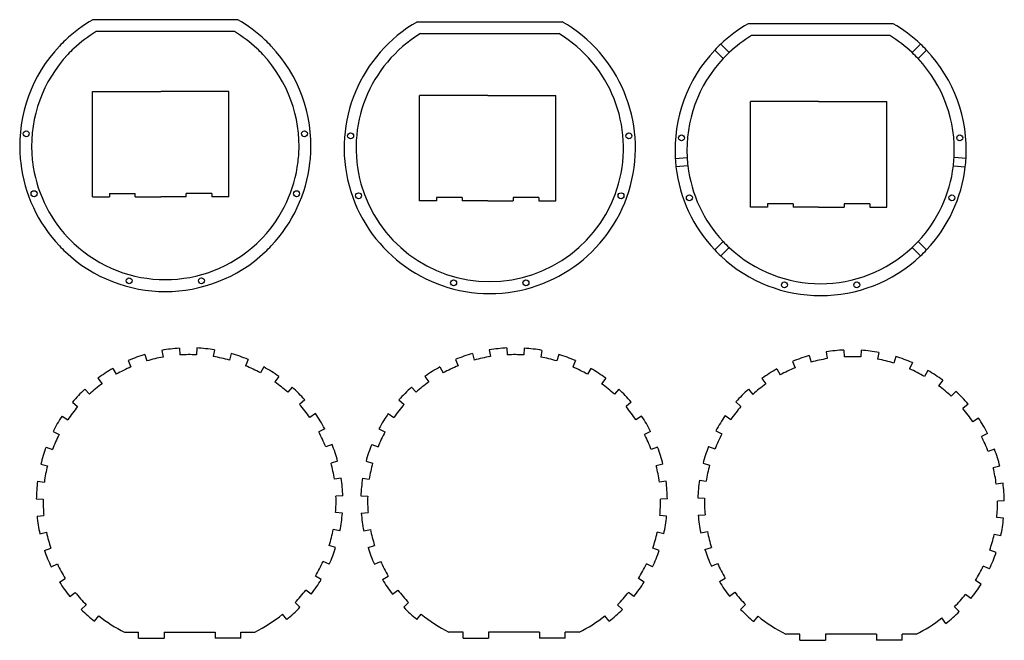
# Model space of a CAD drawing. Extents: x 11 to 589, y 33 to 398.
import ezdxf

# ---------------------------------------------------------------- set-up
doc = ezdxf.new("R2010")
doc.units = 0
doc.layers.get('0').update_dxf_attribs({"linetype": 'CONTINUOUS'})

msp = doc.modelspace()

# ---------------------------------------------------------------- linework, layer by layer
at = {"color": 7}
for p, q in [((138.977829, 397.953735), (53.977829, 397.953735)), ((244.480804, 396.759338), (329.480804, 396.759338)), ((523.735596, 395.56488), (438.735565, 395.56488)), ((137.072113, 390.953735), (55.883553, 390.953735)), ((246.386536, 389.759338), (327.575073, 389.759338)), ((521.829834, 388.56488), (440.641296, 388.56488)), ((53.765266, 293.834869), (53.765266, 355.834869)), ((55.543266, 355.834869), (93.765266, 355.834869)), ((131.987274, 355.834869), (93.765266, 355.834869)), ((133.765259, 293.834869), (133.765259, 355.834869)), ((285.789032, 353.446014), (245.789032, 353.446014)), ((245.789032, 291.446014), (245.789032, 353.446014)), ((285.789032, 353.446014), (325.789032, 353.446014)), ((325.789032, 291.446014), (325.789032, 353.446014)), ((480.043823, 349.862701), (440.043823, 349.862701)), ((440.043823, 287.862701), (440.043823, 349.862701)), ((480.043823, 349.862701), (520.043823, 349.862701)), ((520.043823, 287.862701), (520.043823, 349.862701)), ((95.732567, 38.145287), (125.732567, 38.145287)), ((316.26059, 38.145294), (286.26059, 38.145294)), ((514.090637, 36.950844), (484.090637, 36.950844))]:
    msp.add_line(p, q, dxfattribs=at)
at = {"color": 7, "ltscale": 0.175082}
for p, q in [((422.571564, 383.5755), (427.523621, 378.623444)), ((539.899597, 383.5755), (534.94751, 378.623444)), ((423.988068, 375.087891), (419.036011, 380.039948)), ((538.483032, 375.087891), (543.43512, 380.039948)), ((566.591675, 316.417816), (559.615051, 317.028168)), ((403.29184, 312.047211), (396.315216, 311.436829)), ((423.988068, 267.664001), (419.036011, 262.711945)), ((538.483032, 267.664001), (543.43512, 262.711945)), ((422.571564, 259.176392), (427.523621, 264.128448)), ((539.899597, 259.176392), (534.94751, 264.128448))]:
    msp.add_line(p, q, dxfattribs=at)
at = {"color": 7, "ltscale": 0.04445}
for p, q in [((53.765266, 355.834869), (55.543266, 355.834869)), ((133.765259, 355.834869), (131.987274, 355.834869)), ((53.765266, 293.834869), (55.543266, 293.834869)), ((133.765259, 293.834869), (131.987274, 293.834869))]:
    msp.add_line(p, q, dxfattribs=at)
at = {"color": 7, "ltscale": 0.175081}
msp.add_line((395.879456, 316.417816), (402.856049, 317.028168), dxfattribs=at)
at = {"color": 7, "ltscale": 0.17508}
msp.add_line((559.179321, 312.047211), (566.155884, 311.436829), dxfattribs=at)
at = {"color": 7, "ltscale": 0.05}
for p, q in [((63.765266, 295.834869), (63.765266, 293.834869)), ((78.765266, 293.834869), (78.765266, 295.834869)), ((108.765266, 293.834869), (108.765266, 295.834869)), ((123.765266, 295.834869), (123.765266, 293.834869)), ((255.789032, 293.446014), (255.789032, 291.446014)), ((270.789032, 293.446014), (270.789032, 291.446014)), ((300.789032, 293.446014), (300.789032, 291.446014)), ((315.789032, 293.446014), (315.789032, 291.446014)), ((450.043823, 289.862701), (450.043823, 287.862701)), ((465.043823, 289.862701), (465.043823, 287.862701)), ((495.043823, 289.862701), (495.043823, 287.862701)), ((510.043823, 289.862701), (510.043823, 287.862701))]:
    msp.add_line(p, q, dxfattribs=at)
at = {"color": 7, "ltscale": 0.375}
for p, q in [((63.765266, 295.834869), (78.765266, 295.834869)), ((123.765266, 295.834869), (108.765266, 295.834869)), ((78.765266, 293.834869), (93.765266, 293.834869)), ((108.765266, 293.834869), (93.765266, 293.834869)), ((270.789032, 293.446014), (255.789032, 293.446014)), ((285.789032, 291.446014), (270.789032, 291.446014)), ((285.789032, 291.446014), (300.789032, 291.446014)), ((315.789032, 293.446014), (300.789032, 293.446014)), ((465.043823, 289.862701), (450.043823, 289.862701)), ((510.043823, 289.862701), (495.043823, 289.862701)), ((480.043823, 287.862701), (465.043823, 287.862701)), ((480.043823, 287.862701), (495.043823, 287.862701)), ((80.732567, 34.562286), (95.732567, 34.562286)), ((140.732574, 34.562286), (125.732567, 34.562286)), ((271.26059, 34.562294), (286.26059, 34.562294)), ((331.26059, 34.562294), (316.26059, 34.562294)), ((469.090637, 33.367844), (484.090637, 33.367844)), ((529.090637, 33.367844), (514.090637, 33.367844))]:
    msp.add_line(p, q, dxfattribs=at)
at = {"color": 7, "ltscale": 0.20555}
for p, q in [((55.543266, 293.834869), (63.765266, 293.834869)), ((131.987274, 293.834869), (123.765266, 293.834869)), ((72.510567, 38.145287), (80.732567, 38.145287)), ((140.732574, 38.145287), (148.954559, 38.145287)), ((271.26059, 38.145294), (263.038574, 38.145294)), ((339.482605, 38.145294), (331.26059, 38.145294)), ((469.090637, 36.950844), (460.868652, 36.950844)), ((537.312622, 36.950844), (529.090637, 36.950844))]:
    msp.add_line(p, q, dxfattribs=at)
at = {"color": 7, "ltscale": 0.25}
for p, q in [((255.789032, 291.446014), (245.789032, 291.446014)), ((315.789032, 291.446014), (325.789032, 291.446014)), ((450.043823, 287.862701), (440.043823, 287.862701)), ((510.043823, 287.862701), (520.043823, 287.862701))]:
    msp.add_line(p, q, dxfattribs=at)
at = {"color": 7, "ltscale": 0.1}
for p, q in [((94.394699, 203.689392), (95.120827, 199.755859)), ((104.758514, 204.986252), (105.024025, 200.995071)), ((114.920364, 205.087265), (114.734245, 201.091583)), ((125.307915, 203.996674), (124.660118, 200.049484)), ((286.685242, 203.996689), (287.333038, 200.0495)), ((297.072784, 205.08728), (297.258911, 201.091599)), ((307.23465, 204.986267), (306.969116, 200.995087)), ((317.59845, 203.689407), (316.872345, 199.755859)), ((484.515289, 202.802246), (485.163086, 198.855042)), ((494.902832, 203.892822), (495.088959, 199.897156)), ((505.064697, 203.791809), (504.799164, 199.800629)), ((515.428528, 202.494965), (514.702393, 198.561417)), ((74.722748, 197.666824), (76.323181, 194.000946)), ((84.521278, 201.28334), (85.686226, 197.456741)), ((135.227203, 201.787354), (134.13855, 197.938354)), ((145.095703, 198.366333), (143.568451, 194.669373)), ((266.897461, 198.366333), (268.424713, 194.669373)), ((276.765961, 201.787369), (277.854614, 197.938354)), ((327.471863, 201.283356), (326.306946, 197.456757)), ((337.270416, 197.66684), (335.669983, 194.000961)), ((464.727509, 197.171875), (466.254761, 193.474915)), ((474.596008, 200.592926), (475.684631, 196.743912)), ((525.301941, 200.088898), (524.136963, 196.262299)), ((65.653687, 193.081436), (67.657196, 189.619354)), ((154.254105, 193.962128), (152.319824, 190.460907)), ((257.739044, 193.962128), (259.67334, 190.460907)), ((346.339478, 193.081451), (344.335968, 189.61937)), ((455.569092, 192.767685), (457.503387, 189.266464)), ((535.100464, 196.472382), (533.5, 192.806519)), ((56.932449, 187.334229), (59.323566, 184.127594)), ((163.08786, 188.389404), (160.760956, 185.135864)), ((248.905289, 188.38942), (251.232193, 185.13588)), ((355.060699, 187.334229), (352.669586, 184.127594)), ((446.735352, 187.194977), (449.062256, 183.941437)), ((552.890747, 186.139786), (550.499634, 182.933136)), ((49.141651, 180.809128), (51.879025, 177.892487)), ((171.006836, 182.020462), (168.327972, 179.049988)), ((240.986328, 182.020477), (243.665176, 179.049988)), ((362.851501, 180.809143), (360.114136, 177.892487)), ((438.816376, 180.826019), (441.495239, 177.855545)), ((178.344269, 174.58725), (175.339294, 171.947144)), ((233.648895, 174.587265), (236.653854, 171.947144)), ((41.953423, 173.231537), (45.010277, 170.651672)), ((370.039734, 173.231537), (366.98288, 170.651688)), ((431.478943, 173.392822), (434.483887, 170.752701)), ((567.869751, 172.037094), (564.812927, 169.45723)), ((35.847984, 165.107666), (39.176186, 162.888885)), ((184.609985, 166.586365), (181.326538, 164.301849)), ((227.383179, 166.586365), (230.666611, 164.301849)), ((376.145172, 165.107681), (372.816956, 162.888885)), ((573.97522, 163.913239), (570.647034, 161.694427)), ((30.568382, 156.095673), (34.131233, 154.277405)), ((190.067688, 157.681091), (186.541687, 155.792358)), ((221.925476, 157.681091), (225.451477, 155.792358)), ((381.424774, 156.095673), (377.861938, 154.277405)), ((419.755524, 156.486649), (423.281525, 154.597916)), ((579.254822, 154.90123), (575.691956, 153.082962)), ((26.467331, 146.797562), (30.212448, 145.392548)), ((194.352753, 148.466339), (190.636292, 146.987152)), ((217.640411, 148.466339), (221.356857, 146.987152)), ((385.525818, 146.797562), (381.780701, 145.392548)), ((583.355896, 145.603119), (579.610779, 144.198105)), ((23.372238, 136.822037), (27.254921, 135.860382)), ((197.645538, 138.554321), (193.78273, 137.515671)), ((214.347626, 138.554321), (218.210419, 137.515671)), ((388.620911, 136.822052), (384.73822, 135.860397)), ((412.177673, 137.359863), (416.040466, 136.321228)), ((586.450989, 135.627594), (582.568298, 134.665939)), ((199.726044, 128.607208), (195.770782, 128.010651)), ((212.26712, 128.607208), (216.222382, 128.010651)), ((410.097168, 127.412758), (414.052429, 126.816208)), ((21.489868, 126.835541), (25.456215, 126.317726)), ((20.741013, 116.417786), (24.740639, 116.362984)), ((200.681824, 118.20639), (196.684082, 118.072098)), ((211.311325, 118.206398), (215.309082, 118.072105)), ((391.252136, 116.417793), (387.252502, 116.362991)), ((589.082214, 115.223343), (585.082581, 115.168541)), ((21.175697, 106.264725), (25.155998, 106.661171)), ((200.449066, 108.0467), (196.461655, 108.363945)), ((211.544098, 108.046707), (215.531494, 108.363953)), ((390.817444, 106.264732), (386.837158, 106.661179)), ((409.374146, 106.852257), (413.361542, 107.169502)), ((588.647522, 105.070282), (584.667236, 105.466728)), ((199.017914, 97.700577), (195.094116, 98.477646)), ((212.975235, 97.700577), (216.899033, 98.477654)), ((22.81221, 95.949089), (26.71978, 96.804008)), ((389.180939, 95.949097), (385.273376, 96.804016)), ((25.541222, 86.160019), (29.327507, 87.450005)), ((196.484039, 87.859184), (192.672852, 89.073654)), ((215.509125, 87.859192), (219.320313, 89.073662)), ((386.451935, 86.160027), (382.665649, 87.450012)), ((413.339172, 86.664742), (417.15036, 87.879211)), ((29.477585, 76.485535), (33.088921, 78.205505)), ((192.740753, 78.108368), (189.095947, 79.75621)), ((219.252411, 78.108383), (222.897217, 79.756218)), ((382.515564, 76.48555), (378.904236, 78.205513)), ((417.082458, 76.913925), (420.727264, 78.561768)), ((34.358337, 67.57196), (37.752747, 69.688087)), ((188.038147, 69.099533), (184.602356, 71.147766)), ((223.955002, 69.099548), (227.390808, 71.147781)), ((377.634827, 67.571976), (374.240417, 69.688095)), ((421.785034, 67.90509), (425.220856, 69.953323)), ((575.464844, 66.377518), (572.070435, 68.493645)), ((40.388863, 59.044174), (43.515251, 61.53931)), ((182.178329, 60.45356), (179.00296, 62.886059)), ((229.814819, 60.453568), (232.990189, 62.886066)), ((371.604309, 59.044182), (368.477905, 61.539318)), ((427.644867, 59.259117), (430.820251, 61.691616)), ((47.166306, 51.47187), (49.991474, 54.303555)), ((175.55275, 52.748028), (172.67186, 55.522995)), ((236.440399, 52.748035), (239.321304, 55.523003)), ((364.826843, 51.471878), (362.001678, 54.303562)), ((434.270447, 51.553585), (437.151337, 54.328552)), ((54.97588, 44.536377), (57.453953, 47.676308)), ((167.882584, 45.658669), (165.34259, 48.748718)), ((244.110565, 45.658676), (246.650574, 48.748726)), ((357.017273, 44.536385), (354.539215, 47.676315)), ((441.940613, 44.464226), (444.480621, 47.554276)), ((554.847351, 43.341934), (552.369263, 46.481865))]:
    msp.add_line(p, q, dxfattribs=at)
at = {"color": 7, "ltscale": 0.099999}
for p, q in [((544.169495, 191.886993), (542.166016, 188.424927)), ((425.213226, 165.391922), (428.496643, 163.107407)), ((415.470459, 147.271881), (419.18689, 145.792709)), ((588.333313, 125.641098), (584.367004, 125.123283)), ((410.805298, 96.506134), (414.729065, 97.283203)), ((584.281982, 84.965576), (580.495728, 86.255562)), ((569.434326, 57.849731), (566.307983, 60.344868))]:
    msp.add_line(p, q, dxfattribs=at)
at = {"color": 7, "ltscale": 0.100001}
for p, q in [((560.68158, 179.614685), (557.944153, 176.698044)), ((390.503296, 126.835548), (386.536926, 126.317734)), ((409.141357, 117.011948), (413.13913, 116.877655)), ((587.010986, 94.754646), (583.103394, 95.609566)), ((580.345642, 75.291092), (576.734253, 77.011063)), ((562.656921, 50.277428), (559.831726, 53.109112))]:
    msp.add_line(p, q, dxfattribs=at)
at = {"color": 7, "ltscale": 0.089575}
for p, q in [((80.732567, 34.562286), (80.732567, 38.145287)), ((95.732567, 38.145287), (95.732567, 34.562286)), ((125.732567, 38.145287), (125.732567, 34.562286)), ((140.732574, 34.562286), (140.732574, 38.145287)), ((271.26059, 34.562294), (271.26059, 38.145294)), ((286.26059, 38.145294), (286.26059, 34.562294)), ((316.26059, 38.145294), (316.26059, 34.562294)), ((331.26059, 34.562294), (331.26059, 38.145294)), ((469.090637, 33.367844), (469.090637, 36.950844)), ((484.090637, 36.950844), (484.090637, 33.367844)), ((514.090637, 36.950844), (514.090637, 33.367844)), ((529.090637, 33.367844), (529.090637, 36.950844))]:
    msp.add_line(p, q, dxfattribs=at)
at = {"color": 7}
for centre in [(14.789864, 330.91156), (178.165802, 330.91156), (205.292847, 329.717163), (368.668762, 329.717163), (399.547607, 328.522705), (562.923523, 328.522705), (19.423035, 295.719147), (173.532623, 295.719147), (209.92601, 294.52475), (364.035583, 294.52475), (404.180786, 293.330292), (558.290344, 293.330292), (75.254669, 244.558884), (117.700989, 244.558884), (265.757629, 243.364487), (308.203979, 243.364487), (460.01239, 242.170029), (502.45874, 242.170029)]:
    msp.add_circle(centre, 1.75, dxfattribs=at)
for centre, radius, start, end in [((96.477829, 323.764801), 85.5, 119.806736, 133.324447), ((96.477829, 323.764801), 85.5, 46.675553, 60.193262), ((286.980804, 322.570404), 85.5, 119.806736, 60.193264), ((481.235565, 321.375946), 85.5, 119.806736, 133.324447), ((481.235565, 321.375946), 85.5, 46.675553, 60.193262), ((96.477829, 323.764801), 78.5, 121.139564, 133.174988), ((96.477829, 323.764801), 78.5, 46.825015, 58.860433), ((286.980804, 322.570404), 78.5, 121.139564, 58.86042), ((481.235565, 321.375946), 78.5, 121.139564, 133.174988), ((481.235565, 321.375946), 78.5, 46.825015, 58.860433), ((96.477829, 323.764801), 85.5, 136.675556, 183.324449), ((96.477829, 323.764801), 85.5, 133.324447, 136.675556), ((96.477829, 323.764801), 85.5, 43.324447, 46.675553), ((96.477829, 323.764801), 85.5, 356.675566, 43.324447), ((481.235565, 321.375946), 85.5, 133.324447, 136.675556), ((481.235565, 321.375946), 85.5, 43.324447, 46.675553), ((96.477829, 323.764801), 78.5, 136.825015, 183.174991), ((96.477829, 323.764801), 78.5, 133.174988, 136.825015), ((96.477829, 323.764801), 78.5, 43.174985, 46.825015), ((96.477829, 323.764801), 78.5, 356.82501, 43.174976), ((481.235565, 321.375946), 85.5, 136.675556, 183.324449), ((481.235565, 321.375946), 78.5, 133.174988, 136.825015), ((481.235565, 321.375946), 78.5, 43.174985, 46.825015), ((481.235565, 321.375946), 85.5, 356.675566, 43.324447), ((481.235565, 321.375946), 78.5, 136.825015, 183.174991), ((481.235565, 321.375946), 78.5, 356.82501, 43.174976), ((96.477829, 323.764801), 85.5, 183.324449, 186.675559), ((96.477829, 323.764801), 78.5, 183.174991, 186.825017), ((96.477829, 323.764801), 78.5, 353.174984, 356.82501), ((96.477829, 323.764801), 85.5, 353.324457, 356.675566), ((96.477829, 323.764801), 85.5, 186.675559, 223.324442), ((96.477829, 323.764801), 78.5, 186.825017, 223.174983), ((96.477829, 323.764801), 78.5, 316.825019, 353.174984), ((96.477829, 323.764801), 85.5, 316.675546, 353.324457), ((481.235565, 321.375946), 85.5, 183.324449, 186.675559), ((481.235565, 321.375946), 78.5, 183.174991, 186.825017), ((481.235565, 321.375946), 78.5, 353.174984, 356.82501), ((481.235565, 321.375946), 85.5, 353.324457, 356.675566), ((481.235565, 321.375946), 85.5, 186.675559, 223.324442), ((481.235565, 321.375946), 78.5, 186.825017, 223.174983), ((481.235565, 321.375946), 78.5, 316.825019, 353.174984), ((481.235565, 321.375946), 85.5, 316.675546, 353.324457), ((96.477829, 323.764801), 78.5, 223.174983, 226.82501), ((96.477829, 323.764801), 78.5, 226.82501, 313.174993), ((96.477829, 323.764801), 78.5, 313.174993, 316.825019), ((481.235565, 321.375946), 78.5, 223.174983, 226.82501), ((481.235565, 321.375946), 78.5, 313.174993, 316.825019), ((96.477829, 323.764801), 85.5, 223.324442, 226.675551), ((96.477829, 323.764801), 85.5, 226.675551, 313.324437), ((96.477829, 323.764801), 85.5, 313.324437, 316.675546), ((481.235565, 321.375946), 85.5, 223.324442, 226.675551), ((481.235565, 321.375946), 78.5, 226.82501, 313.174993), ((481.235565, 321.375946), 85.5, 313.324437, 316.675546), ((481.235565, 321.375946), 85.5, 226.675551, 313.324437), ((110.732567, 115.184746), 90, 93.806002, 100.459003), ((110.732567, 115.184746), 90, 80.679998, 87.332998), ((301.26059, 115.184753), 90, 92.667, 99.32), ((301.26059, 115.184753), 90, 79.541002, 86.194002), ((499.090637, 113.990303), 90, 92.667, 99.32), ((499.090637, 113.990303), 90, 79.541002, 86.194002), ((110.732567, 115.184746), 90, 106.932001, 113.585002), ((110.732567, 115.184746), 86, 100.459003, 106.932001), ((110.732567, 115.184746), 86, 87.332998, 93.806002), ((110.732567, 115.184746), 86, 74.207001, 80.679998), ((110.732567, 115.184746), 90, 67.554, 74.207001), ((301.26059, 115.184753), 90, 105.792998, 112.445999), ((301.26059, 115.184753), 86, 99.32, 105.792998), ((301.26059, 115.184753), 86, 86.194002, 92.667), ((301.26059, 115.184753), 86, 73.067998, 79.541002), ((301.26059, 115.184753), 90, 66.414997, 73.067998), ((499.090637, 113.990303), 90, 105.792998, 112.445999), ((499.090637, 113.990303), 86, 99.32, 105.792998), ((499.090637, 113.990303), 86, 86.194002, 92.667), ((499.090637, 113.990303), 86, 73.067998, 79.541002), ((499.090637, 113.990303), 90, 66.414997, 73.067998), ((110.732567, 115.184746), 90, 120.058006, 126.711006), ((110.732567, 115.184746), 86, 113.585002, 120.058006), ((110.732567, 115.184746), 86, 61.081002, 67.554), ((110.732567, 115.184746), 90, 54.428002, 61.081002), ((301.26059, 115.184753), 90, 118.919004, 125.572003), ((301.26059, 115.184753), 86, 112.445999, 118.919004), ((301.26059, 115.184753), 86, 59.941999, 66.414997), ((301.26059, 115.184753), 90, 53.288999, 59.941999), ((499.090637, 113.990303), 90, 118.919004, 125.572003), ((499.090637, 113.990303), 86, 112.445999, 118.919004), ((499.090637, 113.990303), 86, 59.941999, 66.414997), ((499.090637, 113.990303), 90, 53.288999, 59.941999), ((110.732567, 115.184746), 86, 47.955003, 54.428002), ((301.26059, 115.184753), 86, 125.572003, 132.045002), ((110.732567, 115.184746), 90, 133.184005, 139.837003), ((110.732567, 115.184746), 86, 126.711006, 133.184005), ((110.732567, 115.184746), 90, 41.302002, 47.955003), ((301.26059, 115.184753), 90, 132.045002, 138.698001), ((301.26059, 115.184753), 86, 46.816, 53.288999), ((301.26059, 115.184753), 90, 40.163002, 46.816), ((499.090637, 113.990303), 90, 132.045002, 138.698001), ((499.090637, 113.990303), 86, 125.572003, 132.045002), ((499.090637, 113.990303), 86, 46.816, 53.288999), ((499.090637, 113.990303), 90, 40.163002, 46.816), ((110.732567, 115.184746), 86, 139.837003, 146.310003), ((110.732567, 115.184746), 86, 34.828998, 41.302002), ((301.26059, 115.184753), 86, 138.698001, 145.170998), ((301.26059, 115.184753), 86, 33.690002, 40.163002), ((499.090637, 113.990303), 86, 138.698001, 145.170998), ((499.090637, 113.990303), 86, 33.690002, 40.163002), ((110.732567, 115.184746), 90, 146.310003, 152.963001), ((110.732567, 115.184746), 90, 28.176, 34.828998), ((301.26059, 115.184753), 90, 145.170998, 151.823999), ((301.26059, 115.184753), 90, 27.037, 33.690002), ((499.090637, 113.990303), 90, 145.170998, 151.823999), ((499.090637, 113.990303), 90, 27.037, 33.690002), ((110.732567, 115.184746), 86, 152.963001, 159.435999), ((110.732567, 115.184746), 86, 21.703, 28.176), ((301.26059, 115.184753), 86, 151.823999, 158.296998), ((301.26059, 115.184753), 86, 20.564001, 27.037), ((499.090637, 113.990303), 86, 151.823999, 158.296998), ((499.090637, 113.990303), 86, 20.564001, 27.037), ((110.732567, 115.184746), 90, 159.435999, 166.089), ((110.732567, 115.184746), 90, 15.05, 21.703), ((301.26059, 115.184753), 90, 158.296998, 164.949998), ((301.26059, 115.184753), 90, 13.911, 20.564001), ((499.090637, 113.990303), 90, 158.296998, 164.949998), ((499.090637, 113.990303), 90, 13.911, 20.564001), ((110.732567, 115.184746), 86, 166.089, 172.561997), ((110.732567, 115.184746), 86, 8.577, 15.05), ((301.26059, 115.184753), 86, 164.949998, 171.422995), ((301.26059, 115.184753), 86, 7.438, 13.911), ((499.090637, 113.990303), 86, 164.949998, 171.422995), ((499.090637, 113.990303), 86, 7.438, 13.911), ((110.732567, 115.184746), 90, 1.924, 8.577), ((301.26059, 115.184753), 90, 171.422995, 178.075995), ((499.090637, 113.990303), 90, 171.422995, 178.075995), ((110.732567, 115.184746), 90, 172.561997, 179.214998), ((301.26059, 115.184753), 90, 0.785, 7.438), ((499.090637, 113.990303), 90, 0.785, 7.438), ((110.732567, 115.184746), 86, 179.214998, 185.687995), ((110.732567, 115.184746), 86, 355.450994, 1.923992), ((301.26059, 115.184753), 86, 178.075995, 184.549007), ((301.26059, 115.184753), 86, 354.311993, 0.78499), ((499.090637, 113.990303), 86, 178.075995, 184.549007), ((499.090637, 113.990303), 86, 354.311993, 0.78499), ((110.732567, 115.184746), 90, 185.687995, 192.340995), ((110.732567, 115.184746), 90, 348.798008, 355.450994), ((301.26059, 115.184753), 90, 184.549007, 191.201993), ((301.26059, 115.184753), 90, 347.659005, 354.311993), ((499.090637, 113.990303), 90, 184.549007, 191.201993), ((499.090637, 113.990303), 90, 347.659005, 354.311993), ((110.732567, 115.184746), 86, 342.325011, 348.798008), ((301.26059, 115.184753), 86, 191.201993, 197.675004), ((110.732567, 115.184746), 86, 192.340995, 198.813994), ((301.26059, 115.184753), 86, 341.186008, 347.659005), ((499.090637, 113.990303), 86, 191.201993, 197.675004), ((499.090637, 113.990303), 86, 341.186008, 347.659005), ((110.732567, 115.184746), 90, 335.671996, 342.325011), ((301.26059, 115.184753), 90, 197.675004, 204.328006), ((110.732567, 115.184746), 90, 198.813994, 205.466993), ((301.26059, 115.184753), 90, 334.532994, 341.186008), ((499.090637, 113.990303), 90, 197.675004, 204.328006), ((499.090637, 113.990303), 90, 334.532994, 341.186008), ((110.732567, 115.184746), 86, 205.466993, 211.940005), ((110.732567, 115.184746), 86, 329.198998, 335.671996), ((301.26059, 115.184753), 86, 204.328006, 210.801004), ((301.26059, 115.184753), 86, 328.059995, 334.532994), ((499.090637, 113.990303), 86, 204.328006, 210.801004), ((499.090637, 113.990303), 86, 328.059995, 334.532994), ((110.732567, 115.184746), 90, 211.940005, 218.593006), ((110.732567, 115.184746), 90, 322.546011, 329.198998), ((301.26059, 115.184753), 90, 210.801004, 217.454003), ((301.26059, 115.184753), 90, 321.407008, 328.059995), ((499.090637, 113.990303), 90, 210.801004, 217.454003), ((499.090637, 113.990303), 90, 321.407008, 328.059995), ((110.732567, 115.184746), 86, 218.593006, 225.066002), ((110.732567, 115.184746), 86, 316.072989, 322.546011), ((301.26059, 115.184753), 86, 217.454003, 223.927001), ((301.26059, 115.184753), 86, 314.934012, 321.407008), ((499.090637, 113.990303), 86, 217.454003, 223.927001), ((499.090637, 113.990303), 86, 314.934012, 321.407008), ((110.732567, 115.184746), 90, 309.420001, 316.072989), ((301.26059, 115.184753), 90, 223.927001, 230.580002), ((110.732567, 115.184746), 90, 225.066002, 231.719005), ((110.732567, 115.184746), 86, 231.719005, 243.612358), ((110.732567, 115.184746), 86, 296.387644, 309.420001), ((301.26059, 115.184753), 86, 230.580002, 243.612358), ((301.26059, 115.184753), 86, 296.387644, 308.281), ((301.26059, 115.184753), 90, 308.281, 314.934012), ((499.090637, 113.990303), 90, 223.927001, 230.580002), ((499.090637, 113.990303), 86, 230.580002, 243.612358), ((499.090637, 113.990303), 86, 296.387644, 308.281), ((499.090637, 113.990303), 90, 308.281, 314.934012)]:
    msp.add_arc(centre, radius, start, end, dxfattribs=at)

doc.saveas('drawing.dxf')
